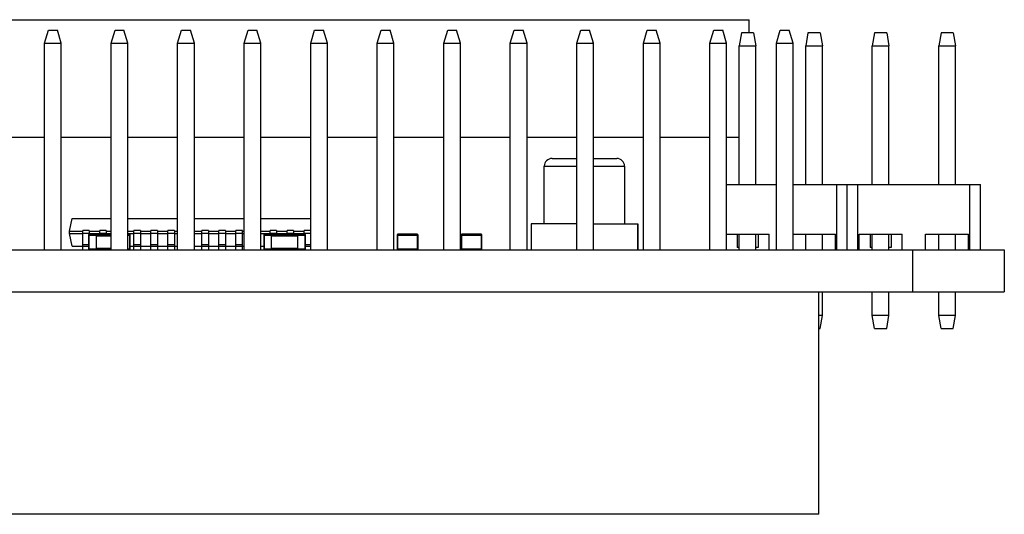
# Model space of a CAD drawing. Header units: millimetres. Extents: x 427 to 563, y 178 to 297.
# Tile 3 of 6: x 467 to 504, y 222 to 241. Entities that reach past the tile are written whole.
import ezdxf

# ---------------------------------------------------------------- set-up
doc = ezdxf.new("R2010")
doc.units = ezdxf.units.MM
doc.header["$LTSCALE"] = 30.734
doc.layers.get('0').update_dxf_attribs({"linetype": 'CONTINUOUS'})

msp = doc.modelspace()

# ---------------------------------------------------------------- linework, layer by layer
at = {"color": 7, "linetype": 'Continuous'}
for p, q in [((448.856, 240.581), (494.356, 240.581)), ((494.356, 240.081), (494.356, 240.581)), ((467.45, 239.681), (467.6, 240.181)), ((467.6, 240.181), (467.94, 240.181)), ((468.09, 239.681), (467.94, 240.181)), ((469.99, 239.681), (470.14, 240.181)), ((470.14, 240.181), (470.48, 240.181)), ((470.63, 239.681), (470.48, 240.181)), ((472.53, 239.681), (472.68, 240.181)), ((472.68, 240.181), (473.02, 240.181)), ((473.17, 239.681), (473.02, 240.181)), ((475.07, 239.681), (475.22, 240.181)), ((475.22, 240.181), (475.56, 240.181)), ((475.71, 239.681), (475.56, 240.181)), ((477.61, 239.681), (477.76, 240.181)), ((477.76, 240.181), (478.1, 240.181)), ((478.25, 239.681), (478.1, 240.181)), ((480.15, 239.681), (480.3, 240.181)), ((480.3, 240.181), (480.64, 240.181)), ((480.79, 239.681), (480.64, 240.181)), ((482.69, 239.681), (482.84, 240.181)), ((482.84, 240.181), (483.18, 240.181)), ((483.33, 239.681), (483.18, 240.181)), ((485.23, 239.681), (485.38, 240.181)), ((485.38, 240.181), (485.72, 240.181)), ((485.87, 239.681), (485.72, 240.181)), ((487.77, 239.681), (487.92, 240.181)), ((487.92, 240.181), (488.26, 240.181)), ((488.41, 239.681), (488.26, 240.181)), ((490.31, 239.681), (490.46, 240.181)), ((490.46, 240.181), (490.8, 240.181)), ((490.95, 239.681), (490.8, 240.181)), ((492.85, 239.681), (493, 240.181)), ((493, 240.181), (493.34, 240.181)), ((493.49, 239.681), (493.34, 240.181)), ((494.056, 240.081), (493.968, 239.581)), ((494.52, 240.081), (494.056, 240.081)), ((494.52, 240.081), (494.608, 239.581)), ((495.39, 239.681), (495.54, 240.181)), ((495.54, 240.181), (495.88, 240.181)), ((496.03, 239.681), (495.88, 240.181)), ((496.596, 240.081), (496.508, 239.581)), ((497.06, 240.081), (496.596, 240.081)), ((497.06, 240.081), (497.148, 239.581)), ((499.136, 240.081), (499.048, 239.581)), ((499.6, 240.081), (499.136, 240.081)), ((499.6, 240.081), (499.688, 239.581)), ((501.676, 240.081), (501.588, 239.581)), ((502.14, 240.081), (501.676, 240.081)), ((502.14, 240.081), (502.228, 239.581)), ((467.45, 231.781), (467.45, 239.681)), ((467.45, 239.681), (468.09, 239.681)), ((468.09, 231.781), (468.09, 239.681)), ((469.99, 231.781), (469.99, 239.681)), ((469.99, 239.681), (470.63, 239.681)), ((470.63, 231.781), (470.63, 239.681)), ((472.53, 231.781), (472.53, 239.681)), ((472.53, 239.681), (473.17, 239.681)), ((473.17, 231.781), (473.17, 239.681)), ((475.07, 231.781), (475.07, 239.681)), ((475.07, 239.681), (475.71, 239.681)), ((475.71, 231.781), (475.71, 239.681)), ((477.61, 231.781), (477.61, 239.681)), ((477.61, 239.681), (478.25, 239.681)), ((478.25, 231.781), (478.25, 239.681)), ((480.15, 231.781), (480.15, 239.681)), ((480.15, 239.681), (480.79, 239.681)), ((480.79, 231.781), (480.79, 239.681)), ((482.69, 239.681), (483.33, 239.681)), ((482.69, 231.781), (482.69, 239.681)), ((483.33, 231.781), (483.33, 239.681)), ((485.23, 239.681), (485.87, 239.681)), ((485.23, 231.781), (485.23, 239.681)), ((485.87, 231.781), (485.87, 239.681)), ((487.77, 239.681), (488.41, 239.681)), ((487.77, 231.781), (487.77, 239.681)), ((488.41, 231.781), (488.41, 239.681)), ((490.31, 239.681), (490.95, 239.681)), ((490.31, 231.781), (490.31, 239.681)), ((490.95, 231.781), (490.95, 239.681)), ((492.85, 239.681), (493.49, 239.681)), ((492.85, 231.781), (492.85, 239.681)), ((493.49, 231.781), (493.49, 239.681)), ((493.968, 239.581), (494.608, 239.581)), ((493.968, 234.281), (493.968, 239.581)), ((494.608, 234.281), (494.608, 239.581)), ((495.39, 239.681), (496.03, 239.681)), ((495.39, 231.781), (495.39, 239.681)), ((496.03, 231.781), (496.03, 239.681)), ((496.508, 239.581), (497.148, 239.581)), ((496.508, 234.281), (496.508, 239.581)), ((497.148, 234.281), (497.148, 239.581)), ((499.048, 239.581), (499.688, 239.581)), ((499.048, 234.281), (499.048, 239.581)), ((499.688, 234.281), (499.688, 239.581)), ((501.588, 239.581), (502.228, 239.581)), ((501.588, 234.281), (501.588, 239.581)), ((502.228, 234.281), (502.228, 239.581)), ((467.45, 236.081), (465.55, 236.081)), ((469.99, 236.081), (468.09, 236.081)), ((472.53, 236.081), (470.63, 236.081)), ((475.07, 236.081), (473.17, 236.081)), ((477.61, 236.081), (475.71, 236.081)), ((480.15, 236.081), (478.25, 236.081)), ((482.69, 236.081), (480.79, 236.081)), ((485.23, 236.081), (483.33, 236.081)), ((487.77, 236.081), (485.87, 236.081)), ((490.31, 236.081), (488.41, 236.081)), ((492.85, 236.081), (490.95, 236.081)), ((493.968, 236.081), (493.49, 236.081)), ((486.529, 234.981), (487.77, 234.981)), ((486.529, 232.781), (486.529, 234.981)), ((486.829, 235.281), (487.77, 235.281)), ((488.41, 235.281), (489.293, 235.281)), ((488.41, 234.981), (489.593, 234.981)), ((489.593, 234.981), (489.593, 232.781)), ((493.49, 234.281), (495.39, 234.281)), ((496.03, 234.281), (503.178, 234.281)), ((497.698, 231.781), (497.698, 234.281)), ((498.098, 231.781), (498.098, 234.281)), ((498.498, 231.781), (498.498, 234.281)), ((502.778, 231.781), (502.778, 234.281)), ((503.178, 231.781), (503.178, 234.281)), ((468.407, 232.506), (468.507, 232.981)), ((468.507, 232.981), (469.99, 232.981)), ((470.63, 232.981), (472.53, 232.981)), ((473.17, 232.981), (475.07, 232.981)), ((475.71, 232.981), (477.61, 232.981)), ((487.77, 232.781), (486.029, 232.781)), ((486.029, 232.781), (486.029, 231.781)), ((488.41, 232.781), (490.097, 232.781)), ((490.093, 232.781), (490.093, 231.781)), ((490.097, 232.781), (490.097, 231.781)), ((468.407, 232.406), (468.407, 232.506)), ((468.407, 232.506), (468.907, 232.506)), ((468.507, 231.931), (468.407, 232.406)), ((468.407, 232.406), (468.907, 232.406)), ((468.907, 231.781), (468.907, 232.531)), ((469.157, 232.531), (468.907, 232.531)), ((468.907, 232.42), (469.157, 232.42)), ((469.124, 232.351), (469.124, 231.811)), ((469.124, 232.351), (469.424, 232.351)), ((469.154, 231.811), (469.154, 232.381)), ((469.424, 232.381), (469.154, 232.381)), ((469.157, 232.531), (469.157, 232.381)), ((469.157, 232.506), (469.557, 232.506)), ((469.157, 232.406), (469.557, 232.406)), ((469.424, 232.381), (469.424, 231.781)), ((469.99, 232.361), (469.424, 232.361)), ((469.424, 232.321), (469.99, 232.321)), ((469.557, 232.361), (469.557, 232.531)), ((469.807, 232.531), (469.557, 232.531)), ((469.557, 232.42), (469.807, 232.42)), ((469.807, 232.531), (469.807, 232.361)), ((469.807, 232.506), (469.99, 232.506)), ((469.807, 232.406), (469.99, 232.406)), ((470.63, 232.506), (470.857, 232.506)), ((470.63, 232.406), (470.857, 232.406)), ((470.694, 232.381), (470.63, 232.381)), ((470.63, 232.351), (470.724, 232.351)), ((470.694, 232.381), (470.694, 231.781)), ((470.724, 231.811), (470.724, 232.351)), ((470.857, 231.781), (470.857, 232.531)), ((471.107, 232.531), (470.857, 232.531)), ((470.857, 232.42), (471.107, 232.42)), ((471.107, 232.531), (471.107, 231.781)), ((471.107, 232.506), (471.507, 232.506)), ((471.107, 232.406), (471.507, 232.406)), ((471.507, 231.781), (471.507, 232.531)), ((471.757, 232.531), (471.507, 232.531)), ((471.507, 232.42), (471.757, 232.42)), ((471.757, 232.531), (471.757, 231.781)), ((471.757, 232.506), (472.157, 232.506)), ((471.757, 232.406), (472.157, 232.406)), ((472.157, 231.781), (472.157, 232.531)), ((472.407, 232.531), (472.157, 232.531)), ((472.157, 232.42), (472.407, 232.42)), ((472.407, 232.531), (472.407, 231.781)), ((472.407, 232.506), (472.53, 232.506)), ((472.407, 232.406), (472.53, 232.406)), ((473.17, 232.506), (473.457, 232.506)), ((473.17, 232.406), (473.457, 232.406)), ((473.457, 231.781), (473.457, 232.531)), ((473.707, 232.531), (473.457, 232.531)), ((473.457, 232.42), (473.707, 232.42)), ((473.707, 232.531), (473.707, 231.781)), ((473.707, 232.506), (474.107, 232.506)), ((473.707, 232.406), (474.107, 232.406)), ((474.107, 231.781), (474.107, 232.531)), ((474.357, 232.531), (474.107, 232.531)), ((474.107, 232.42), (474.357, 232.42)), ((474.357, 232.531), (474.357, 231.781)), ((474.357, 232.506), (474.757, 232.506)), ((474.357, 232.406), (474.757, 232.406)), ((475.007, 232.531), (474.757, 232.531)), ((474.757, 231.781), (474.757, 232.531)), ((474.757, 232.42), (475.007, 232.42)), ((475.007, 231.781), (475.007, 232.531)), ((475.007, 232.506), (475.07, 232.506)), ((475.007, 232.406), (475.07, 232.406)), ((475.71, 232.506), (476.057, 232.506)), ((475.71, 232.406), (476.057, 232.406)), ((475.815, 232.351), (476.115, 232.351)), ((475.815, 232.351), (475.815, 231.811)), ((476.115, 232.381), (475.845, 232.381)), ((475.845, 231.811), (475.845, 232.381)), ((476.307, 232.531), (476.057, 232.531)), ((476.057, 232.381), (476.057, 232.531)), ((476.057, 232.42), (476.307, 232.42)), ((476.115, 231.781), (476.115, 232.381)), ((477.115, 232.361), (476.115, 232.361)), ((476.115, 232.321), (477.115, 232.321)), ((476.307, 232.531), (476.307, 232.361)), ((476.307, 232.506), (476.707, 232.506)), ((476.307, 232.406), (476.707, 232.406)), ((476.957, 232.531), (476.707, 232.531)), ((476.707, 232.361), (476.707, 232.531)), ((476.707, 232.42), (476.957, 232.42)), ((476.957, 232.531), (476.957, 232.361)), ((476.957, 232.506), (477.357, 232.506)), ((476.957, 232.406), (477.357, 232.406)), ((477.385, 232.381), (477.115, 232.381)), ((477.115, 231.811), (477.115, 232.381)), ((477.115, 232.351), (477.415, 232.351)), ((477.607, 232.531), (477.357, 232.531)), ((477.357, 232.381), (477.357, 232.531)), ((477.357, 232.42), (477.607, 232.42)), ((477.385, 232.381), (477.385, 231.781)), ((477.415, 231.811), (477.415, 232.351)), ((477.607, 232.506), (477.61, 232.506)), ((477.607, 232.406), (477.61, 232.406)), ((480.909, 232.351), (481.709, 232.351)), ((480.909, 232.351), (480.909, 231.811)), ((481.679, 232.381), (480.939, 232.381)), ((480.939, 231.781), (480.939, 232.381)), ((481.679, 232.381), (481.679, 231.781)), ((481.709, 231.811), (481.709, 232.351)), ((483.347, 232.351), (484.147, 232.351)), ((483.347, 232.351), (483.347, 231.811)), ((484.117, 232.381), (483.377, 232.381)), ((483.377, 231.781), (483.377, 232.381)), ((484.117, 232.381), (484.117, 231.781)), ((484.147, 231.811), (484.147, 232.351)), ((493.49, 232.381), (495.108, 232.381)), ((493.968, 231.781), (493.968, 232.381)), ((494.608, 231.781), (494.608, 232.381)), ((495.108, 231.781), (495.108, 232.381)), ((496.03, 232.381), (497.648, 232.381)), ((496.508, 231.781), (496.508, 232.381)), ((497.148, 231.781), (497.148, 232.381)), ((497.648, 231.781), (497.648, 232.381)), ((498.548, 232.381), (500.188, 232.381)), ((498.548, 231.781), (498.548, 232.381)), ((499.048, 231.781), (499.048, 232.381)), ((499.688, 231.781), (499.688, 232.381)), ((500.188, 231.781), (500.188, 232.381)), ((501.088, 232.381), (502.728, 232.381)), ((501.088, 231.781), (501.088, 232.381)), ((501.588, 231.781), (501.588, 232.381)), ((502.228, 231.781), (502.228, 232.381)), ((502.728, 231.781), (502.728, 232.381)), ((468.907, 231.987), (469.124, 231.987)), ((470.857, 231.987), (471.107, 231.987)), ((471.507, 231.987), (471.757, 231.987)), ((472.157, 231.987), (472.407, 231.987)), ((473.457, 231.987), (473.707, 231.987)), ((474.107, 231.987), (474.357, 231.987)), ((474.757, 231.987), (475.007, 231.987)), ((477.415, 231.987), (477.607, 231.987)), ((439.07, 231.781), (504.091, 231.781)), ((468.507, 231.931), (469.124, 231.931)), ((469.424, 231.811), (469.124, 231.811)), ((469.99, 231.841), (469.424, 231.841)), ((469.424, 231.801), (469.99, 231.801)), ((469.557, 231.781), (469.557, 231.801)), ((469.807, 231.781), (469.807, 231.801)), ((470.724, 231.811), (470.63, 231.811)), ((470.724, 231.931), (472.53, 231.931)), ((473.17, 231.931), (475.07, 231.931)), ((475.71, 231.931), (475.815, 231.931)), ((476.115, 231.811), (475.815, 231.811)), ((477.115, 231.841), (476.115, 231.841)), ((476.115, 231.801), (477.115, 231.801)), ((476.307, 231.781), (476.307, 231.801)), ((476.707, 231.781), (476.707, 231.801)), ((476.957, 231.781), (476.957, 231.801)), ((477.415, 231.811), (477.115, 231.811)), ((477.415, 231.931), (477.61, 231.931)), ((481.709, 231.811), (480.909, 231.811)), ((484.147, 231.811), (483.347, 231.811)), ((493.968, 231.881), (493.888, 231.881)), ((494.688, 231.881), (494.608, 231.881)), ((499.048, 231.881), (498.968, 231.881)), ((499.768, 231.881), (499.688, 231.881)), ((500.58, 231.781), (500.58, 230.181)), ((504.091, 231.781), (504.091, 230.181)), ((439.07, 230.181), (504.091, 230.181)), ((497.01, 221.681), (497.01, 230.181)), ((497.148, 229.281), (497.148, 230.181)), ((499.048, 229.281), (499.048, 230.181)), ((499.688, 229.281), (499.688, 230.181)), ((501.588, 229.281), (501.588, 230.181)), ((502.228, 229.281), (502.228, 230.181)), ((497.148, 229.281), (497.01, 229.281)), ((497.06, 228.781), (497.148, 229.281)), ((499.688, 229.281), (499.048, 229.281)), ((499.136, 228.781), (499.048, 229.281)), ((499.6, 228.781), (499.688, 229.281)), ((502.228, 229.281), (501.588, 229.281)), ((501.676, 228.781), (501.588, 229.281)), ((502.14, 228.781), (502.228, 229.281)), ((497.01, 228.781), (497.06, 228.781)), ((499.136, 228.781), (499.6, 228.781)), ((501.676, 228.781), (502.14, 228.781)), ((497.01, 221.681), (446.15, 221.681))]:
    msp.add_line(p, q, dxfattribs=at)
at = {"color": 6, "linetype": 'Continuous'}
for p, q in [((493.888, 232.381), (493.888, 231.881)), ((494.688, 232.381), (494.688, 231.881)), ((498.968, 232.381), (498.968, 231.881)), ((499.768, 232.381), (499.768, 231.881))]:
    msp.add_line(p, q, dxfattribs=at)
at = {"color": 7, "linetype": 'Continuous'}
for centre, radius, start, end in [((486.829, 234.981), 0.3, 90, 180), ((489.293, 234.981), 0.3, 0, 90), ((469.154, 232.351), 0.03, 90, 180), ((470.694, 232.351), 0.03, 0, 90), ((475.845, 232.351), 0.03, 90, 180), ((477.385, 232.351), 0.03, 0, 90), ((480.939, 232.351), 0.03, 90, 180), ((481.679, 232.351), 0.03, 0, 90), ((483.377, 232.351), 0.03, 90, 180), ((484.117, 232.351), 0.03, 0, 90), ((480.939, 231.811), 0.03, 180, 270), ((483.377, 231.811), 0.03, 180, 270)]:
    msp.add_arc(centre, radius, start, end, dxfattribs=at)

doc.saveas('drawing.dxf')
